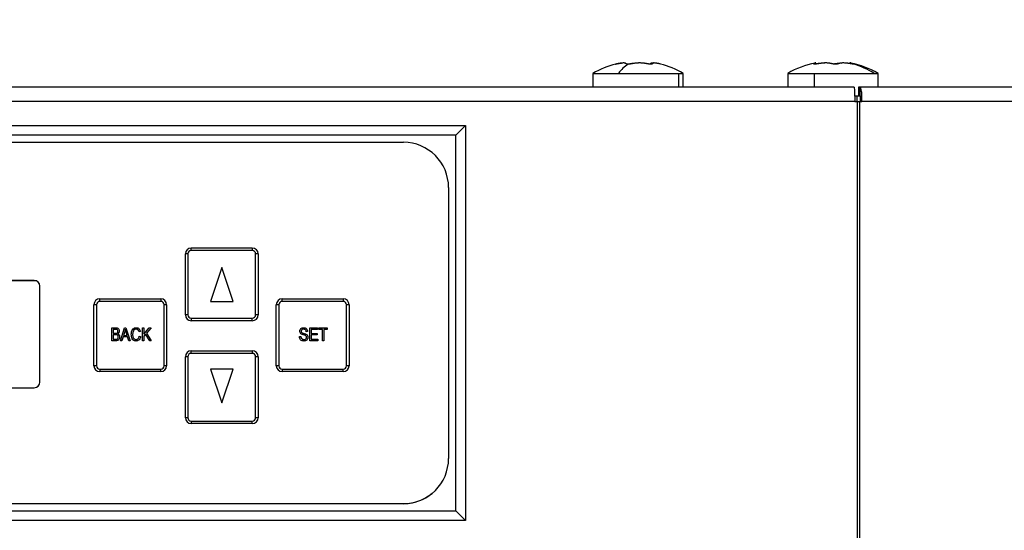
# Model space of a CAD drawing. Header units: millimetres. Extents: x 0 to 2794, y 0 to 2159.
# Tile 39 of 66: x 1112 to 1330, y 1693 to 1806. Entities that reach past the tile are written whole.
import ezdxf

# ---------------------------------------------------------------- set-up
doc = ezdxf.new("R2010")
doc.units = ezdxf.units.MM
doc.header["$LTSCALE"] = 10
doc.layers.add('DIMENSIONS', color=140, linetype='Continuous', lineweight=25)
doc.styles.add('SLDTEXTSTYLE0', font='TXT', dxfattribs={"width": 0.7})
doc.dimstyles.new('SLDDIMSTYLE0', dxfattribs={"dimtxt": 21.580078, "dimasz": 33.02, "dimexe": 0, "dimexo": 0.0625, "dimgap": 5.39502, "dimtad": 0, "dimtih": 1, "dimtoh": 1, "dimdec": 1, "dimlfac": 0.8, "dimrnd": 1e-09, "dimzin": 12, "dimdsep": 46, "dimtxsty": 'SLDTEXTSTYLE0', "dimsah": 1, "dimcen": 0.09, "dimadec": 0, "dimazin": 3, "dimtfac": 1, "dimtdec": 1, "dimtofl": 0, "dimtmove": 0, "dimatfit": 3, "dimfxl": 0, "dimfrac": 2, "dimtolj": 1, "dimtzin": 12, "dimarcsym": 0})

# ---------------------------------------------------------------- blocks, each defined once
blk = doc.blocks.new('_D')
at = {"layer": 'DIMENSIONS'}
for p, q in [((736.39, 1801.92), (736.39, 1928.45)), ((1484.14, 1801.92), (1484.14, 1928.45)), ((736.39, 1896.7), (1048.3, 1896.7)), ((1077.54, 1896.7), (1070.29, 1896.7)), ((1070.29, 1896.7), (1070.29, 1862.4)), ((1159.62, 1896.7), (1166.86, 1896.7)), ((1166.86, 1896.7), (1166.86, 1862.4)), ((1484.14, 1896.7), (1188.86, 1896.7)), ((1070.29, 1862.4), (1077.54, 1862.4)), ((1166.86, 1862.4), (1159.62, 1862.4))]:
    blk.add_line(p, q, dxfattribs=at)
for points in [[(736.39, 1896.7), (769.41, 1891.62), (769.41, 1901.78)], [(1484.14, 1896.7), (1451.12, 1901.78), (1451.12, 1891.62)]]:
    blk.add_solid(points, dxfattribs=at)
at = {"layer": 'DIMENSIONS', "char_height": 21.167, "attachment_point": 1, "style": 'SLDTEXTSTYLE0'}
for s, insert in [('598.2', (1077.54, 1928.81)), ('23.55', (1077.54, 1889.68))]:
    blk.add_mtext(s, dxfattribs=dict(at, insert=insert))

msp = doc.modelspace()

# ---------------------------------------------------------------- linework, layer by layer
for p, q in [((1252.22, 1796.56), (1252.22, 1796.36)), ((1288.3, 1796.31), (1288.3, 1796.7)), ((1295.98, 1796.7), (1295.98, 1796.43)), ((1239.02, 1794.26), (1239.02, 1791.19)), ((1239.02, 1794.26), (1244.67, 1794.26)), ((1244.67, 1794.26), (1258.03, 1794.26)), ((1258.03, 1794.26), (1259.02, 1794.26)), ((1258.03, 1791.19), (1258.03, 1794.26)), ((1259.02, 1791.19), (1259.02, 1794.26)), ((1282.14, 1794.26), (1282.14, 1791.19)), ((1282.14, 1794.26), (1288.05, 1794.26)), ((1288.05, 1794.26), (1301.27, 1794.26)), ((1288.05, 1791.19), (1288.05, 1794.26)), ((1301.27, 1794.26), (1302.14, 1794.26)), ((1302.14, 1791.19), (1302.14, 1794.26)), ((1296.81, 1791.19), (923.73, 1791.19)), ((1297.78, 1791.19), (1297.78, 1789.31)), ((1298.17, 1791.19), (1297.78, 1791.19)), ((1298.17, 1789.31), (1298.17, 1791.19)), ((1482.09, 1791.19), (1298.17, 1791.19)), ((1296.93, 1789.31), (1297.39, 1789.31)), ((1297.39, 1789.31), (1297.39, 1788.06)), ((1297.39, 1789.31), (1298.03, 1789.31)), ((1296.98, 1788.06), (923.56, 1788.06)), ((1296.98, 1788.06), (1297.5, 1788.06)), ((1297.5, 1788.06), (1297.5, 1247.94)), ((1297.5, 1788.06), (1298.04, 1788.06)), ((1298.04, 1788.06), (1298.04, 1247.94)), ((1298.04, 1788.06), (1298.55, 1788.06)), ((1480.94, 1788.06), (1298.55, 1788.06)), ((1010.82, 1782.75), (1210.82, 1782.75)), ((1210.82, 1782.75), (1208.66, 1780.58)), ((1210.82, 1782.75), (1210.82, 1695.25)), ((1208.66, 1780.58), (1012.99, 1780.58)), ((1208.66, 1697.41), (1208.66, 1780.58)), ((1024.57, 1779), (1197.07, 1779)), ((1207.07, 1769), (1207.07, 1709)), ((1149.39, 1754.29), (1148.82, 1754.29)), ((1148.82, 1740.79), (1148.82, 1754.29)), ((1149.39, 1754.29), (1149.39, 1740.79)), ((1150.13, 1755.03), (1150.13, 1755.6)), ((1150.13, 1755.6), (1163.63, 1755.6)), ((1163.63, 1755.03), (1150.13, 1755.03)), ((1163.63, 1755.6), (1163.63, 1755.03)), ((1164.93, 1754.29), (1164.37, 1754.29)), ((1164.37, 1740.79), (1164.37, 1754.29)), ((1164.93, 1754.29), (1164.93, 1740.79)), ((1156.88, 1751.29), (1154.38, 1743.79)), ((1159.38, 1743.79), (1156.88, 1751.29)), ((1067.55, 1748.37), (1115.7, 1748.37)), ((1115.38, 1748.42), (1067.88, 1748.42)), ((1116.63, 1725.92), (1116.63, 1747.17)), ((1129.88, 1743.78), (1129.88, 1744.35)), ((1129.88, 1744.35), (1143.38, 1744.35)), ((1143.38, 1743.78), (1129.88, 1743.78)), ((1143.38, 1744.35), (1143.38, 1743.78)), ((1154.38, 1743.79), (1159.38, 1743.79)), ((1170.25, 1743.78), (1170.25, 1744.35)), ((1170.25, 1744.35), (1183.75, 1744.35)), ((1183.75, 1743.78), (1170.25, 1743.78)), ((1183.75, 1744.35), (1183.75, 1743.78)), ((1129.14, 1743.04), (1128.57, 1743.04)), ((1128.57, 1729.54), (1128.57, 1743.04)), ((1129.14, 1743.04), (1129.14, 1729.54)), ((1144.12, 1729.54), (1144.12, 1743.04)), ((1144.68, 1743.04), (1144.12, 1743.04)), ((1144.68, 1743.04), (1144.68, 1729.54)), ((1169.51, 1743.04), (1168.95, 1743.04)), ((1168.95, 1729.54), (1168.95, 1743.04)), ((1169.51, 1743.04), (1169.51, 1729.54)), ((1184.49, 1729.54), (1184.49, 1743.04)), ((1185.05, 1743.04), (1184.49, 1743.04)), ((1185.05, 1743.04), (1185.05, 1729.54)), ((1149.39, 1740.79), (1148.82, 1740.79)), ((1150.13, 1740.05), (1150.13, 1739.49)), ((1150.13, 1740.05), (1163.63, 1740.05)), ((1163.63, 1739.49), (1150.13, 1739.49)), ((1163.63, 1739.49), (1163.63, 1740.05)), ((1164.93, 1740.79), (1164.37, 1740.79)), ((1132.52, 1735.05), (1132.52, 1737.93)), ((1132.52, 1737.93), (1133.41, 1737.93)), ((1133.31, 1737.59), (1132.82, 1737.59)), ((1132.82, 1737.59), (1132.82, 1736.73)), ((1132.82, 1736.73), (1133.35, 1736.73)), ((1134.46, 1735.05), (1135.38, 1737.93)), ((1135.39, 1737.08), (1135.12, 1736.25)), ((1135.38, 1737.93), (1135.67, 1737.93)), ((1135.67, 1737.93), (1136.59, 1735.05)), ((1135.93, 1736.25), (1135.69, 1737.04)), ((1138.87, 1737.11), (1138.57, 1737.03)), ((1139.32, 1735.05), (1139.32, 1737.93)), ((1139.32, 1737.93), (1139.62, 1737.93)), ((1139.62, 1736.49), (1140.84, 1737.93)), ((1139.62, 1737.93), (1139.62, 1736.49)), ((1141.22, 1737.93), (1140.22, 1736.76)), ((1140.22, 1736.76), (1141.26, 1735.05)), ((1140.84, 1737.93), (1141.22, 1737.93)), ((1175.86, 1737.11), (1175.57, 1737.07)), ((1176.35, 1735.05), (1176.35, 1737.93)), ((1176.35, 1737.93), (1178.07, 1737.93)), ((1178.07, 1737.59), (1176.65, 1737.59)), ((1176.65, 1737.59), (1176.65, 1736.69)), ((1178.07, 1737.93), (1178.07, 1737.59)), ((1178.37, 1737.59), (1178.37, 1737.93)), ((1178.37, 1737.93), (1180.23, 1737.93)), ((1179.15, 1737.59), (1178.37, 1737.59)), ((1179.15, 1735.05), (1179.15, 1737.59)), ((1179.45, 1737.59), (1179.45, 1735.05)), ((1180.23, 1737.59), (1179.45, 1737.59)), ((1180.23, 1737.93), (1180.23, 1737.59)), ((1133.41, 1735.05), (1132.52, 1735.05)), ((1133.37, 1736.4), (1132.82, 1736.4)), ((1132.82, 1736.4), (1132.82, 1735.39)), ((1132.82, 1735.39), (1133.41, 1735.39)), ((1134.77, 1735.05), (1134.46, 1735.05)), ((1135.03, 1735.91), (1134.77, 1735.05)), ((1136.03, 1735.91), (1135.03, 1735.91)), ((1135.12, 1736.25), (1135.93, 1736.25)), ((1136.28, 1735.05), (1136.03, 1735.91)), ((1136.59, 1735.05), (1136.28, 1735.05)), ((1138.61, 1736.06), (1138.91, 1735.99)), ((1139.62, 1735.05), (1139.32, 1735.05)), ((1140.02, 1736.52), (1139.62, 1736.05)), ((1139.62, 1736.05), (1139.62, 1735.05)), ((1140.92, 1735.05), (1140.02, 1736.52)), ((1141.26, 1735.05), (1140.92, 1735.05)), ((1174.07, 1735.99), (1174.37, 1736.02)), ((1178.11, 1735.05), (1176.35, 1735.05)), ((1176.65, 1736.69), (1177.99, 1736.69)), ((1176.65, 1736.36), (1176.65, 1735.39)), ((1177.99, 1736.36), (1176.65, 1736.36)), ((1176.65, 1735.39), (1178.11, 1735.39)), ((1177.99, 1736.69), (1177.99, 1736.36)), ((1178.11, 1735.39), (1178.11, 1735.05)), ((1179.45, 1735.05), (1179.15, 1735.05)), ((1150.13, 1732.28), (1150.13, 1732.85)), ((1150.13, 1732.85), (1163.63, 1732.85)), ((1163.63, 1732.85), (1163.63, 1732.28)), ((1149.39, 1731.54), (1148.82, 1731.54)), ((1148.82, 1718.04), (1148.82, 1731.54)), ((1149.39, 1731.54), (1149.39, 1718.04)), ((1163.63, 1732.28), (1150.13, 1732.28)), ((1164.37, 1718.04), (1164.37, 1731.54)), ((1164.93, 1731.54), (1164.37, 1731.54)), ((1164.93, 1731.54), (1164.93, 1718.04)), ((1129.14, 1729.54), (1128.57, 1729.54)), ((1129.88, 1728.8), (1129.88, 1728.24)), ((1129.88, 1728.8), (1143.38, 1728.8)), ((1143.38, 1728.24), (1129.88, 1728.24)), ((1143.38, 1728.24), (1143.38, 1728.8)), ((1144.68, 1729.54), (1144.12, 1729.54)), ((1159.38, 1728.79), (1154.38, 1728.79)), ((1154.38, 1728.79), (1156.88, 1721.29)), ((1156.88, 1721.29), (1159.38, 1728.79)), ((1169.51, 1729.54), (1168.95, 1729.54)), ((1170.25, 1728.8), (1170.25, 1728.24)), ((1170.25, 1728.8), (1183.75, 1728.8)), ((1183.75, 1728.24), (1170.25, 1728.24)), ((1183.75, 1728.24), (1183.75, 1728.8)), ((1185.05, 1729.54), (1184.49, 1729.54)), ((1067.88, 1724.67), (1115.38, 1724.67)), ((1149.39, 1718.04), (1148.82, 1718.04)), ((1150.13, 1717.3), (1150.13, 1716.74)), ((1150.13, 1717.3), (1163.63, 1717.3)), ((1163.63, 1716.74), (1163.63, 1717.3)), ((1164.93, 1718.04), (1164.37, 1718.04)), ((1163.63, 1716.74), (1150.13, 1716.74)), ((1197.07, 1699), (1024.57, 1699)), ((1024.63, 1699.04), (1197.13, 1699.04)), ((1012.99, 1697.41), (1208.66, 1697.41)), ((1208.66, 1697.41), (1210.82, 1695.25)), ((1210.82, 1695.25), (1010.82, 1695.25))]:
    msp.add_line(p, q)
for centre, radius, start, end in [((1249.02, 1776.94), 20, 104.257, 120), ((1250.99, 1789.73), 7.77, 122.1836, 144.318), ((1249.02, 1776.94), 20, 60, 75.7119), ((1292.14, 1776.94), 20, 101.3996, 120), ((1292.14, 1776.94), 20, 60, 78.6104), ((1291.95, 1779.58), 17.38, 57.5913, 74.1243), ((1197.07, 1769), 10, 0, 90), ((1150.13, 1754.29), 1.3, 90, 180), ((1150.13, 1754.29), 0.741, 90, 180), ((1163.63, 1754.29), 1.3, 0, 90), ((1163.63, 1754.29), 0.741, 0, 90), ((1115.38, 1747.17), 1.25, 0, 90), ((1129.88, 1743.04), 1.3, 90, 180), ((1129.88, 1743.04), 0.741, 90, 180), ((1143.38, 1743.04), 1.3, 0, 90), ((1143.38, 1743.04), 0.741, 0, 90), ((1170.25, 1743.04), 1.3, 90, 180), ((1170.25, 1743.04), 0.741, 90, 180), ((1183.75, 1743.04), 1.3, 0, 90), ((1183.75, 1743.04), 0.741, 0, 90), ((1150.13, 1740.79), 1.3, 180, 270), ((1150.13, 1740.79), 0.741, 180, 270), ((1163.63, 1740.79), 0.741, 270, 0), ((1163.63, 1740.79), 1.3, 270, 0), ((1150.13, 1731.54), 1.3, 90, 180), ((1163.63, 1731.54), 1.3, 0, 90), ((1150.13, 1731.54), 0.741, 90, 180), ((1163.63, 1731.54), 0.741, 0, 90), ((1129.88, 1729.54), 1.3, 180, 270), ((1129.88, 1729.54), 0.741, 180, 270), ((1143.38, 1729.54), 0.741, 270, 0), ((1143.38, 1729.54), 1.3, 270, 0), ((1170.25, 1729.54), 1.3, 180, 270), ((1170.25, 1729.54), 0.741, 180, 270), ((1183.75, 1729.54), 0.741, 270, 0), ((1183.75, 1729.54), 1.3, 270, 0), ((1115.38, 1725.92), 1.25, 270, 0), ((1150.13, 1718.04), 1.3, 180, 270), ((1150.13, 1718.04), 0.741, 180, 270), ((1163.63, 1718.04), 0.741, 270, 0), ((1163.63, 1718.04), 1.3, 270, 0), ((1197.07, 1709), 10, 270, 0), ((1197.13, 1709.04), 10, 270, 309.3111)]:
    msp.add_arc(centre, radius, start, end)
for points, knots in [([(1244.59, 1796.41), (1244.56, 1796.4), (1244.5, 1796.39), (1244.41, 1796.37), (1244.34, 1796.36), (1244.27, 1796.34), (1244.2, 1796.33), (1244.14, 1796.32), (1244.07, 1796.31), (1244.02, 1796.3), (1244.04, 1796.31), (1244.08, 1796.32), (1244.13, 1796.33), (1244.22, 1796.35), (1244.33, 1796.38), (1244.42, 1796.4), (1244.47, 1796.41)], [0, 0, 0, 0, 0.050913, 0.10079, 0.15021, 0.199769, 0.250052, 0.312282, 0.374968, 0.499871, 0.624391, 0.686931, 0.749334, 0.833031, 0.915638, 1, 1, 1, 1]), ([(1244.47, 1796.41), (1244.51, 1796.42), (1244.6, 1796.44), (1244.73, 1796.46), (1244.85, 1796.48), (1244.97, 1796.5), (1245.11, 1796.52), (1245.25, 1796.54), (1245.41, 1796.56), (1245.49, 1796.56), (1245.53, 1796.56)], [0, 0, 0, 0, 0.1007836, 0.2008636, 0.3005411, 0.4001201, 0.4999048, 0.6671103, 0.8333192, 1, 1, 1, 1]), ([(1246.32, 1796.41), (1246.31, 1796.42), (1246.31, 1796.44), (1246.29, 1796.46), (1246.26, 1796.48), (1246.22, 1796.5), (1246.15, 1796.53), (1246.03, 1796.55), (1245.83, 1796.56), (1245.57, 1796.55), (1245.31, 1796.53), (1245.06, 1796.49), (1244.83, 1796.45), (1244.67, 1796.42), (1244.59, 1796.41)], [0, 0, 0, 0, 0.050308, 0.100265, 0.150032, 0.199767, 0.249632, 0.374572, 0.499238, 0.624081, 0.74906, 0.832661, 0.916052, 1, 1, 1, 1]), ([(1246.85, 1796.3), (1246.82, 1796.3), (1246.77, 1796.3), (1246.7, 1796.31), (1246.62, 1796.31), (1246.54, 1796.32), (1246.47, 1796.33), (1246.4, 1796.35), (1246.36, 1796.36), (1246.33, 1796.38), (1246.32, 1796.4), (1246.32, 1796.41)], [0, 0, 0, 0, 0.082963, 0.165887, 0.249484, 0.374449, 0.499109, 0.623713, 0.749081, 0.874559, 1, 1, 1, 1]), ([(1247.81, 1796.41), (1247.78, 1796.4), (1247.72, 1796.39), (1247.63, 1796.37), (1247.54, 1796.36), (1247.44, 1796.34), (1247.33, 1796.33), (1247.21, 1796.32), (1247.09, 1796.31), (1246.96, 1796.3), (1246.89, 1796.3), (1246.85, 1796.3)], [0, 0, 0, 0, 0.101586, 0.2012, 0.300004, 0.399187, 0.499928, 0.624286, 0.749675, 0.875477, 1, 1, 1, 1]), ([(1247.17, 1796.41), (1247.42, 1796.45), (1247.91, 1796.53), (1248.57, 1796.57), (1248.92, 1796.55), (1249.02, 1796.54)], [0, 0, 0, 0, 0.422641, 0.845485, 1, 1, 1, 1]), ([(1250.87, 1796.41), (1250.82, 1796.42), (1250.73, 1796.44), (1250.58, 1796.46), (1250.43, 1796.48), (1250.27, 1796.5), (1250.04, 1796.53), (1249.72, 1796.55), (1249.31, 1796.56), (1248.9, 1796.55), (1248.56, 1796.53), (1248.27, 1796.49), (1248.03, 1796.45), (1247.88, 1796.42), (1247.81, 1796.41)], [0, 0, 0, 0, 0.050206, 0.10011, 0.149874, 0.19966, 0.249633, 0.374486, 0.499239, 0.623994, 0.74906, 0.832513, 0.915908, 1, 1, 1, 1]), ([(1252.15, 1796.33), (1252.14, 1796.33), (1252.11, 1796.32), (1252.05, 1796.31), (1251.99, 1796.31), (1251.9, 1796.3), (1251.77, 1796.3), (1251.6, 1796.31), (1251.41, 1796.32), (1251.23, 1796.35), (1251.04, 1796.37), (1250.93, 1796.4), (1250.87, 1796.41)], [0, 0, 0, 0, 0.062935, 0.125118, 0.187225, 0.249938, 0.374837, 0.499937, 0.62407, 0.749711, 0.874925, 1, 1, 1, 1]), ([(1251.72, 1796.41), (1251.76, 1796.45), (1251.82, 1796.53), (1252.1, 1796.57), (1252.35, 1796.55), (1252.42, 1796.54)], [0, 0, 0, 0, 0.422641, 0.845485, 1, 1, 1, 1]), ([(1252.24, 1796.41), (1252.24, 1796.4), (1252.24, 1796.39), (1252.24, 1796.38), (1252.23, 1796.36), (1252.2, 1796.34), (1252.17, 1796.33), (1252.15, 1796.33)], [0, 0, 0, 0, 0.167473, 0.334246, 0.501784, 0.751636, 1, 1, 1, 1]), ([(1253.57, 1796.41), (1253.53, 1796.42), (1253.44, 1796.44), (1253.31, 1796.46), (1253.19, 1796.48), (1253.07, 1796.5), (1252.9, 1796.53), (1252.7, 1796.55), (1252.5, 1796.56), (1252.35, 1796.55), (1252.26, 1796.53), (1252.23, 1796.49), (1252.22, 1796.45), (1252.23, 1796.42), (1252.24, 1796.41)], [0, 0, 0, 0, 0.050327, 0.100303, 0.150078, 0.199804, 0.249632, 0.374579, 0.499238, 0.623988, 0.74906, 0.832467, 0.915876, 1, 1, 1, 1]), ([(1253.92, 1796.33), (1253.9, 1796.33), (1253.88, 1796.34), (1253.83, 1796.35), (1253.76, 1796.36), (1253.68, 1796.38), (1253.61, 1796.4), (1253.57, 1796.41)], [0, 0, 0, 0, 0.165747, 0.331556, 0.49893, 0.749633, 1, 1, 1, 1]), ([(1288.98, 1796.41), (1288.94, 1796.4), (1288.88, 1796.39), (1288.78, 1796.37), (1288.68, 1796.36), (1288.58, 1796.34), (1288.48, 1796.33), (1288.37, 1796.32), (1288.23, 1796.31), (1288.08, 1796.3), (1287.98, 1796.31), (1287.93, 1796.32), (1287.91, 1796.33), (1287.91, 1796.35), (1287.94, 1796.38), (1287.99, 1796.4), (1288.01, 1796.41)], [0, 0, 0, 0, 0.050841, 0.100667, 0.150071, 0.199665, 0.250055, 0.31226, 0.374971, 0.499874, 0.624394, 0.686909, 0.749337, 0.832897, 0.915529, 1, 1, 1, 1]), ([(1288.01, 1796.41), (1288.1, 1796.45), (1288.3, 1796.53), (1288.34, 1796.57), (1288.23, 1796.55), (1288.19, 1796.54)], [0, 0, 0, 0, 0.399224, 0.79864, 1, 1, 1, 1]), ([(1288.37, 1796.41), (1288.64, 1796.45), (1289.17, 1796.53), (1289.79, 1796.57), (1290.07, 1796.55), (1290.17, 1796.54)], [0, 0, 0, 0, 0.399401, 0.798995, 1, 1, 1, 1]), ([(1290.56, 1796.56), (1290.51, 1796.56), (1290.41, 1796.56), (1290.25, 1796.55), (1290.1, 1796.55), (1289.94, 1796.53), (1289.75, 1796.52), (1289.51, 1796.49), (1289.24, 1796.45), (1289.07, 1796.42), (1288.98, 1796.41)], [0, 0, 0, 0, 0.099929, 0.199486, 0.298985, 0.398742, 0.49907, 0.665568, 0.832073, 1, 1, 1, 1]), ([(1291.78, 1796.41), (1291.75, 1796.42), (1291.69, 1796.44), (1291.59, 1796.46), (1291.48, 1796.48), (1291.36, 1796.5), (1291.22, 1796.52), (1291.03, 1796.54), (1290.8, 1796.56), (1290.64, 1796.56), (1290.56, 1796.56)], [0, 0, 0, 0, 0.1007836, 0.2008636, 0.3005411, 0.4001201, 0.4999048, 0.6671103, 0.8333192, 1, 1, 1, 1]), ([(1293.42, 1796.41), (1293.41, 1796.4), (1293.38, 1796.39), (1293.33, 1796.37), (1293.27, 1796.36), (1293.2, 1796.34), (1293.11, 1796.33), (1293.02, 1796.32), (1292.86, 1796.31), (1292.65, 1796.3), (1292.44, 1796.31), (1292.27, 1796.32), (1292.14, 1796.33), (1292.01, 1796.35), (1291.88, 1796.38), (1291.81, 1796.4), (1291.78, 1796.41)], [0, 0, 0, 0, 0.050913, 0.10079, 0.15021, 0.199769, 0.250052, 0.312282, 0.374968, 0.499871, 0.624391, 0.686931, 0.749334, 0.833031, 0.915638, 1, 1, 1, 1]), ([(1292.51, 1796.41), (1292.68, 1796.45), (1293.01, 1796.53), (1293.59, 1796.57), (1293.99, 1796.55), (1294.12, 1796.54)], [0, 0, 0, 0, 0.399332, 0.798857, 1, 1, 1, 1]), ([(1295.91, 1796.41), (1295.86, 1796.42), (1295.75, 1796.44), (1295.6, 1796.46), (1295.44, 1796.48), (1295.28, 1796.5), (1295.05, 1796.53), (1294.75, 1796.55), (1294.41, 1796.56), (1294.1, 1796.55), (1293.85, 1796.53), (1293.67, 1796.49), (1293.53, 1796.45), (1293.46, 1796.42), (1293.42, 1796.41)], [0, 0, 0, 0, 0.050308, 0.100265, 0.150032, 0.199767, 0.249632, 0.374572, 0.499238, 0.624081, 0.74906, 0.832661, 0.916052, 1, 1, 1, 1]), ([(1296.71, 1796.3), (1296.69, 1796.3), (1296.67, 1796.3), (1296.62, 1796.31), (1296.56, 1796.31), (1296.49, 1796.32), (1296.39, 1796.33), (1296.28, 1796.35), (1296.16, 1796.36), (1296.04, 1796.38), (1295.96, 1796.4), (1295.91, 1796.41)], [0, 0, 0, 0, 0.0829628, 0.165887, 0.2494843, 0.3744492, 0.4991092, 0.6237126, 0.749081, 0.8745593, 1, 1, 1, 1]), ([(1296.01, 1796.54), (1296, 1796.55), (1295.98, 1796.57), (1296.16, 1796.53), (1296.45, 1796.45), (1296.59, 1796.41)], [0, 0, 0, 0, 0.152196, 0.57523, 1, 1, 1, 1]), ([(1296.59, 1796.41), (1296.61, 1796.4), (1296.65, 1796.39), (1296.7, 1796.37), (1296.74, 1796.36), (1296.77, 1796.34), (1296.78, 1796.33), (1296.79, 1796.32), (1296.78, 1796.31), (1296.75, 1796.3), (1296.72, 1796.3), (1296.71, 1796.3)], [0, 0, 0, 0, 0.101586, 0.2012, 0.300004, 0.399187, 0.499928, 0.624286, 0.749675, 0.875477, 1, 1, 1, 1]), ([(1296.81, 1791.19), (1296.83, 1791.19), (1296.84, 1791.11), (1296.87, 1790.79), (1296.88, 1790.56), (1296.91, 1789.98), (1296.92, 1789.64), (1296.95, 1788.88), (1296.96, 1788.47), (1296.98, 1788.06)], [0, 0, 0, 0, 0.25, 0.25, 0.5, 0.5, 0.75, 0.75, 1, 1, 1, 1]), ([(1298.55, 1788.06), (1298.56, 1788.47), (1298.56, 1788.88), (1298.53, 1789.64), (1298.51, 1789.98), (1298.43, 1790.56), (1298.39, 1790.79), (1298.28, 1791.11), (1298.22, 1791.19), (1298.17, 1791.19)], [0, 0, 0, 0, 0.25, 0.25, 0.5, 0.5, 0.75, 0.75, 1, 1, 1, 1]), ([(1298.22, 1788.06), (1298.25, 1788.39), (1298.25, 1788.72), (1298.23, 1789.18), (1298.2, 1789.31), (1298.17, 1789.31)], [0, 0, 0, 0, 0.5, 0.5, 1, 1, 1, 1]), ([(1133.9, 1737.16), (1133.9, 1737.23), (1133.89, 1737.3), (1133.84, 1737.43), (1133.79, 1737.49), (1133.67, 1737.56), (1133.59, 1737.57), (1133.45, 1737.59), (1133.38, 1737.59), (1133.31, 1737.59)], [0, 0, 0, 0, 0.25, 0.25, 0.5, 0.5, 0.75, 0.75, 1, 1, 1, 1]), ([(1133.41, 1737.93), (1133.51, 1737.93), (1133.62, 1737.92), (1133.81, 1737.87), (1133.9, 1737.82), (1134.05, 1737.68), (1134.11, 1737.59), (1134.16, 1737.45), (1134.18, 1737.4), (1134.2, 1737.3), (1134.2, 1737.25), (1134.2, 1737.2)], [0, 0, 0, 0, 0.25, 0.25, 0.5, 0.5, 0.75, 0.75, 0.875, 0.875, 1, 1, 1, 1]), ([(1133.64, 1736.76), (1133.68, 1736.77), (1133.72, 1736.79), (1133.79, 1736.84), (1133.82, 1736.87), (1133.87, 1736.95), (1133.88, 1736.99), (1133.9, 1737.07), (1133.9, 1737.11), (1133.9, 1737.16)], [0, 0, 0, 0, 0.25, 0.25, 0.5, 0.5, 0.75, 0.75, 1, 1, 1, 1]), ([(1134.2, 1737.2), (1134.2, 1737.14), (1134.2, 1737.08), (1134.17, 1736.97), (1134.15, 1736.91), (1134.09, 1736.81), (1134.06, 1736.76), (1133.98, 1736.67), (1133.93, 1736.63), (1133.88, 1736.6)], [0, 0, 0, 0, 0.25, 0.25, 0.5, 0.5, 0.75, 0.75, 1, 1, 1, 1]), ([(1136.85, 1736.51), (1136.86, 1736.68), (1136.87, 1736.85), (1136.94, 1737.18), (1137.01, 1737.34), (1137.19, 1737.63), (1137.31, 1737.75), (1137.54, 1737.88), (1137.62, 1737.91), (1137.78, 1737.95), (1137.87, 1737.96), (1137.95, 1737.96)], [0, 0, 0, 0, 0.25, 0.25, 0.5, 0.5, 0.75, 0.75, 0.875, 0.875, 1, 1, 1, 1]), ([(1137.94, 1737.63), (1137.88, 1737.63), (1137.81, 1737.62), (1137.69, 1737.59), (1137.63, 1737.57), (1137.46, 1737.47), (1137.37, 1737.37), (1137.25, 1737.14), (1137.21, 1737.02), (1137.16, 1736.77), (1137.15, 1736.64), (1137.15, 1736.51)], [0, 0, 0, 0, 0.125, 0.125, 0.25, 0.25, 0.5, 0.5, 0.75, 0.75, 1, 1, 1, 1]), ([(1138.57, 1737.03), (1138.53, 1737.18), (1138.47, 1737.33), (1138.31, 1737.51), (1138.24, 1737.55), (1138.1, 1737.62), (1138.02, 1737.63), (1137.94, 1737.63)], [0, 0, 0, 0, 0.5, 0.5, 0.75, 0.75, 1, 1, 1, 1]), ([(1137.95, 1737.96), (1138.01, 1737.96), (1138.07, 1737.96), (1138.18, 1737.94), (1138.23, 1737.92), (1138.39, 1737.86), (1138.49, 1737.79), (1138.65, 1737.63), (1138.71, 1737.53), (1138.81, 1737.33), (1138.84, 1737.22), (1138.87, 1737.11)], [0, 0, 0, 0, 0.125, 0.125, 0.25, 0.25, 0.5, 0.5, 0.75, 0.75, 1, 1, 1, 1]), ([(1174.15, 1737.18), (1174.15, 1737.23), (1174.15, 1737.28), (1174.17, 1737.39), (1174.18, 1737.44), (1174.24, 1737.59), (1174.31, 1737.68), (1174.46, 1737.83), (1174.56, 1737.88), (1174.77, 1737.95), (1174.87, 1737.96), (1174.98, 1737.96)], [0, 0, 0, 0, 0.125, 0.125, 0.25, 0.25, 0.5, 0.5, 0.75, 0.75, 1, 1, 1, 1]), ([(1174.92, 1736.39), (1174.83, 1736.41), (1174.73, 1736.44), (1174.54, 1736.52), (1174.45, 1736.57), (1174.3, 1736.7), (1174.24, 1736.79), (1174.16, 1736.97), (1174.15, 1737.08), (1174.15, 1737.18)], [0, 0, 0, 0, 0.25, 0.25, 0.5, 0.5, 0.75, 0.75, 1, 1, 1, 1]), ([(1174.99, 1737.63), (1174.92, 1737.63), (1174.86, 1737.62), (1174.73, 1737.59), (1174.66, 1737.56), (1174.56, 1737.48), (1174.51, 1737.43), (1174.46, 1737.3), (1174.45, 1737.24), (1174.45, 1737.17)], [0, 0, 0, 0, 0.25, 0.25, 0.5, 0.5, 0.75, 0.75, 1, 1, 1, 1]), ([(1174.45, 1737.17), (1174.45, 1737.12), (1174.45, 1737.06), (1174.47, 1736.99), (1174.48, 1736.96), (1174.51, 1736.92), (1174.52, 1736.9), (1174.54, 1736.88)], [0, 0, 0, 0, 0.5, 0.5, 0.75, 0.75, 1, 1, 1, 1]), ([(1174.54, 1736.88), (1174.6, 1736.82), (1174.68, 1736.78), (1174.83, 1736.73), (1174.92, 1736.71), (1175, 1736.69)], [0, 0, 0, 0, 0.5, 0.5, 1, 1, 1, 1]), ([(1174.98, 1737.96), (1175.04, 1737.96), (1175.1, 1737.96), (1175.21, 1737.94), (1175.27, 1737.93), (1175.43, 1737.87), (1175.53, 1737.81), (1175.7, 1737.65), (1175.76, 1737.55), (1175.82, 1737.39), (1175.84, 1737.33), (1175.86, 1737.22), (1175.86, 1737.16), (1175.86, 1737.11)], [0, 0, 0, 0, 0.125, 0.125, 0.25, 0.25, 0.5, 0.5, 0.75, 0.75, 0.875, 0.875, 1, 1, 1, 1]), ([(1175.57, 1737.07), (1175.56, 1737.14), (1175.55, 1737.22), (1175.5, 1737.36), (1175.46, 1737.43), (1175.35, 1737.53), (1175.29, 1737.57), (1175.14, 1737.62), (1175.07, 1737.63), (1174.99, 1737.63)], [0, 0, 0, 0, 0.25, 0.25, 0.5, 0.5, 0.75, 0.75, 1, 1, 1, 1]), ([(1133.98, 1735.89), (1133.98, 1735.97), (1133.97, 1736.05), (1133.91, 1736.19), (1133.87, 1736.25), (1133.78, 1736.32), (1133.74, 1736.34), (1133.67, 1736.37), (1133.63, 1736.37), (1133.52, 1736.39), (1133.45, 1736.4), (1133.37, 1736.4)], [0, 0, 0, 0, 0.25, 0.25, 0.5, 0.5, 0.625, 0.625, 0.75, 0.75, 1, 1, 1, 1]), ([(1134.28, 1735.9), (1134.28, 1735.84), (1134.27, 1735.78), (1134.26, 1735.67), (1134.24, 1735.61), (1134.19, 1735.45), (1134.13, 1735.34), (1133.97, 1735.18), (1133.86, 1735.12), (1133.64, 1735.06), (1133.52, 1735.05), (1133.41, 1735.05)], [0, 0, 0, 0, 0.125, 0.125, 0.25, 0.25, 0.5, 0.5, 0.75, 0.75, 1, 1, 1, 1]), ([(1133.7, 1735.42), (1133.75, 1735.44), (1133.79, 1735.47), (1133.86, 1735.53), (1133.89, 1735.57), (1133.94, 1735.65), (1133.96, 1735.7), (1133.97, 1735.8), (1133.98, 1735.84), (1133.98, 1735.89)], [0, 0, 0, 0, 0.25, 0.25, 0.5, 0.5, 0.75, 0.75, 1, 1, 1, 1]), ([(1133.88, 1736.6), (1133.91, 1736.59), (1133.95, 1736.57), (1134.01, 1736.53), (1134.04, 1736.51), (1134.11, 1736.44), (1134.16, 1736.38), (1134.22, 1736.25), (1134.24, 1736.18), (1134.27, 1736.04), (1134.28, 1735.97), (1134.28, 1735.9)], [0, 0, 0, 0, 0.125, 0.125, 0.25, 0.25, 0.5, 0.5, 0.75, 0.75, 1, 1, 1, 1]), ([(1137.93, 1735.01), (1137.84, 1735.02), (1137.75, 1735.02), (1137.59, 1735.06), (1137.5, 1735.09), (1137.28, 1735.22), (1137.16, 1735.36), (1137, 1735.66), (1136.94, 1735.83), (1136.87, 1736.16), (1136.86, 1736.34), (1136.85, 1736.51)], [0, 0, 0, 0, 0.125, 0.125, 0.25, 0.25, 0.5, 0.5, 0.75, 0.75, 1, 1, 1, 1]), ([(1137.15, 1736.51), (1137.15, 1736.38), (1137.16, 1736.25), (1137.2, 1735.99), (1137.24, 1735.86), (1137.35, 1735.63), (1137.44, 1735.53), (1137.6, 1735.42), (1137.66, 1735.39), (1137.79, 1735.36), (1137.85, 1735.35), (1137.92, 1735.35)], [0, 0, 0, 0, 0.25, 0.25, 0.5, 0.5, 0.75, 0.75, 0.875, 0.875, 1, 1, 1, 1]), ([(1137.92, 1735.35), (1138.01, 1735.35), (1138.1, 1735.37), (1138.26, 1735.44), (1138.34, 1735.5), (1138.46, 1735.63), (1138.5, 1735.71), (1138.57, 1735.88), (1138.59, 1735.97), (1138.61, 1736.06)], [0, 0, 0, 0, 0.25, 0.25, 0.5, 0.5, 0.75, 0.75, 1, 1, 1, 1]), ([(1138.91, 1735.99), (1138.88, 1735.86), (1138.85, 1735.74), (1138.75, 1735.51), (1138.68, 1735.4), (1138.51, 1735.21), (1138.41, 1735.14), (1138.24, 1735.06), (1138.18, 1735.04), (1138.05, 1735.02), (1137.99, 1735.02), (1137.93, 1735.01)], [0, 0, 0, 0, 0.25, 0.25, 0.5, 0.5, 0.75, 0.75, 0.875, 0.875, 1, 1, 1, 1]), ([(1175.03, 1735.01), (1174.97, 1735.02), (1174.91, 1735.02), (1174.78, 1735.04), (1174.72, 1735.05), (1174.54, 1735.12), (1174.42, 1735.19), (1174.25, 1735.37), (1174.18, 1735.49), (1174.12, 1735.67), (1174.1, 1735.73), (1174.08, 1735.86), (1174.08, 1735.92), (1174.07, 1735.99)], [0, 0, 0, 0, 0.125, 0.125, 0.25, 0.25, 0.5, 0.5, 0.75, 0.75, 0.875, 0.875, 1, 1, 1, 1]), ([(1174.37, 1736.02), (1174.38, 1735.93), (1174.39, 1735.84), (1174.45, 1735.67), (1174.5, 1735.6), (1174.63, 1735.47), (1174.71, 1735.43), (1174.88, 1735.36), (1174.97, 1735.35), (1175.06, 1735.35)], [0, 0, 0, 0, 0.25, 0.25, 0.5, 0.5, 0.75, 0.75, 1, 1, 1, 1]), ([(1175.64, 1735.84), (1175.64, 1735.88), (1175.64, 1735.93), (1175.62, 1736), (1175.6, 1736.04), (1175.53, 1736.15), (1175.47, 1736.2), (1175.32, 1736.27), (1175.24, 1736.29), (1175.08, 1736.34), (1175, 1736.36), (1174.92, 1736.39)], [0, 0, 0, 0, 0.125, 0.125, 0.25, 0.25, 0.5, 0.5, 0.75, 0.75, 1, 1, 1, 1]), ([(1175, 1736.69), (1175.08, 1736.67), (1175.17, 1736.64), (1175.33, 1736.6), (1175.42, 1736.57), (1175.5, 1736.54)], [0, 0, 0, 0, 0.5, 0.5, 1, 1, 1, 1]), ([(1175.94, 1735.85), (1175.94, 1735.79), (1175.93, 1735.74), (1175.91, 1735.62), (1175.9, 1735.57), (1175.83, 1735.41), (1175.76, 1735.31), (1175.59, 1735.15), (1175.49, 1735.1), (1175.27, 1735.03), (1175.15, 1735.02), (1175.03, 1735.01)], [0, 0, 0, 0, 0.125, 0.125, 0.25, 0.25, 0.5, 0.5, 0.75, 0.75, 1, 1, 1, 1]), ([(1175.06, 1735.35), (1175.13, 1735.35), (1175.2, 1735.36), (1175.34, 1735.39), (1175.41, 1735.42), (1175.52, 1735.51), (1175.57, 1735.57), (1175.63, 1735.7), (1175.64, 1735.77), (1175.64, 1735.84)], [0, 0, 0, 0, 0.25, 0.25, 0.5, 0.5, 0.75, 0.75, 1, 1, 1, 1]), ([(1175.5, 1736.54), (1175.56, 1736.51), (1175.63, 1736.47), (1175.74, 1736.38), (1175.79, 1736.33), (1175.87, 1736.2), (1175.9, 1736.14), (1175.93, 1736), (1175.94, 1735.92), (1175.94, 1735.85)], [0, 0, 0, 0, 0.25, 0.25, 0.5, 0.5, 0.75, 0.75, 1, 1, 1, 1])]:
    msp.add_open_spline(points, degree=3, knots=knots)
for points in [[(1133.35, 1736.73), (1133.45, 1736.73), (1133.55, 1736.73), (1133.64, 1736.76)], [(1135.53, 1737.63), (1135.49, 1737.44), (1135.45, 1737.26), (1135.39, 1737.08)], [(1135.69, 1737.04), (1135.63, 1737.23), (1135.57, 1737.43), (1135.53, 1737.63)], [(1133.41, 1735.39), (1133.51, 1735.39), (1133.61, 1735.39), (1133.7, 1735.42)]]:
    msp.add_open_spline(points, degree=3)

# ---------------------------------------------------------------- dimensions: what is measured, and where the dimension line sits
at = {"layer": 'DIMENSIONS'}
dim = msp.add_linear_dim(base=(1484.14, 1896.7), p1=(736.39, 1789.22), p2=(1484.14, 1789.22), dimstyle='SLDDIMSTYLE0', dxfattribs=at)
dim.commit()
dim.dimension.update_dxf_attribs({"geometry": '_D', "text_midpoint": (1118.58, 1896.7), "dimtype": 160})

doc.saveas('drawing.dxf')
